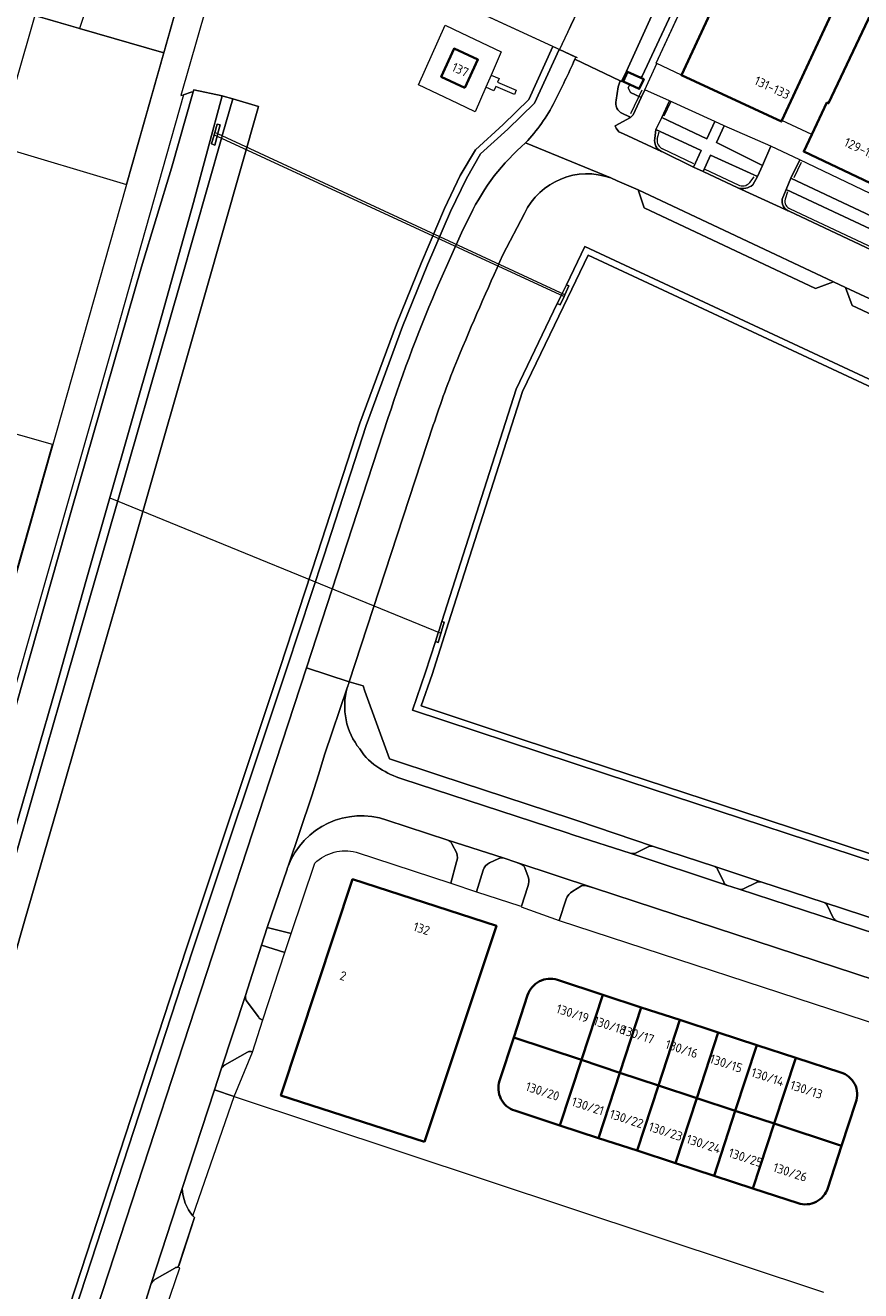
# Model space of a CAD drawing. Extents: x 150256 to 156914, y 461459 to 469481.
# Tile 91 of 256: x 152326 to 152449, y 464656 to 464844. Entities that reach past the tile are written whole.
import ezdxf
from ezdxf.enums import TextEntityAlignment as Align

# ---------------------------------------------------------------- set-up
doc = ezdxf.new("R2010")
doc.units = 0
doc.header["$LTSCALE"] = 0.75
for name, color, linetype, lineweight in [('B-RO-GR-BEPLANTING_CULTUUR_BODEMBEDEKKER-GV', 251, 'CONTINUOUS', 18), ('B-RO-GR-BEPLANTING_CULTUUR_BOSPLANTSOEN-GV', 251, 'CONTINUOUS', 18), ('B-RO-IE-TERREINAFSCHEIDING_KUNSTMATIG_HEKWERK-G', 251, 'IE-TERREINAFSCHEIDING-KUNSTMATIG', 18), ('B-RO-IE-TERREINAFSCHEIDING_KUNSTMATIG_MUUR-G', 251, 'IE-TERREINAFSCHEIDING-KUNSTMATIG-DICHT', 18), ('B-RO-IE-TERREINAFSCHEIDING_KUNSTMATIG_MUUR-GV', 251, 'CONTINUOUS', 18), ('B-RO-KW-KUNSTWERK_DUIKER-G', 251, 'CONTINUOUS', 18), ('B-RO-KW-KUNSTWERK_DUIKER-GV', 251, 'CONTINUOUS', 18), ('B-RO-OG-BEBOUWING-GV', 6, 'CONTINUOUS', 35), ('B-RO-OG-BEBOUWING-T18', 1, 'CONTINUOUS', 18), ('B-RO-OG-TERREIN_CULTUURSCHEIDING-GV', 251, 'CONTINUOUS', 18), ('B-RO-OG-WATER-GV', 251, 'CONTINUOUS', 18), ('B-RO-OG-WATER_SLOOT-GV', 251, 'CONTINUOUS', 18), ('B-RO-VH-VERHARDING_ASFALT-GV', 251, 'CONTINUOUS', 18), ('B-RO-VH-VERHARDING_BETONSTRAATSTEEN-GV', 251, 'CONTINUOUS', 18), ('B-RO-VH-VERHARDING_TEGEL-GV', 251, 'CONTINUOUS', 18)]:
    doc.layers.add(name, color=color, linetype=linetype, lineweight=lineweight)
doc.styles.add('NLCS-ISO-M200-T18', font='NLCS-ISO.ttf', dxfattribs={"height": 360})
doc.linetypes.add('IE-TERREINAFSCHEIDING-KUNSTMATIG', pattern='A,4,[82,NLCS.SHX,S=0.75,R=90,X=0,Y=0],4,-2', length=10)
doc.linetypes.add('IE-TERREINAFSCHEIDING-KUNSTMATIG-DICHT', pattern='A,8,-1,[82,NLCS.SHX,S=0.75,R=90,X=0,Y=0],-1', length=10)

msp = doc.modelspace()

# ---------------------------------------------------------------- linework, layer by layer
at = {"layer": 'B-RO-GR-BEPLANTING_CULTUUR_BODEMBEDEKKER-GV'}
for points in [[(152421.056, 464832.437), (152419.905, 464829.991), (152426.563, 464826.798), (152427.755, 464829.383)], [(152429.132, 464828.765), (152427.998, 464826.281), (152434.858, 464822.841), (152436.081, 464825.711)], [(152456.554, 464815.969), (152440.392, 464823.719), (152439.013, 464820.967), (152455.288, 464813.303)]]:
    msp.add_lwpolyline(points, close=True, dxfattribs=at)
at = {"layer": 'B-RO-GR-BEPLANTING_CULTUUR_BOSPLANTSOEN-GV'}
for points in [[(152416.853, 464832.942), (152417.387, 464834.086), (152419.196, 464837.959), (152419.072, 464838.018), (152431.9, 464865.723), (152431.036, 464866.131), (152416.987, 464836.088), (152416.809, 464835.838), (152417.226, 464835.647), (152416.564, 464834.203), (152415.148, 464834.852), (152414.941, 464834.4), (152415.248, 464833.69)], [(152389.661, 464832.05), (152383.85, 464834.813), (152387.794, 464843.642), (152390.183, 464842.516), (152396.088, 464839.734), (152394.593, 464836.248), (152395.788, 464835.736), (152395.571, 464835.23), (152398.328, 464834.047), (152398.052, 464833.404), (152395.295, 464834.587), (152395.019, 464833.944), (152393.824, 464834.456), (152392.262, 464830.814)]]:
    msp.add_lwpolyline(points, close=True, dxfattribs=at)
for points in [[(152356.144, 464859.423), (152348.632, 464833.22), (152349.016, 464833.352), (152350.131, 464833.737), (152350.464, 464833.797), (152350.543, 464834.073), (152354.74, 464833.171), (152354.865, 464833.135), (152356.301, 464832.726), (152360.148, 464831.63), (152352.384, 464804.362), (152341.529, 464766.545), (152334.494, 464742.114), (152330.708, 464729.094), (152325.551, 464711.195), (152305.739, 464641.745)], [(152328.053, 464641.395), (152349.399, 464706.706), (152363.328, 464748.438), (152368.893, 464765.356), (152375.126, 464784.653), (152380.56, 464799.36), (152384.268, 464808.503), (152387.697, 464816.473), (152390.042, 464821.383), (152392.315, 464825.204), (152396.399, 464828.941), (152400.193, 464832.668), (152403.776, 464840.49), (152362.625, 464859.48)]]:
    msp.add_lwpolyline(points, dxfattribs=at)
at = {"layer": 'B-RO-IE-TERREINAFSCHEIDING_KUNSTMATIG_HEKWERK-G'}
for points in [[(152419.072, 464838.018), (152439.192, 464881.47)], [(152433.305, 464870.982), (152416.987, 464836.088), (152416.809, 464835.838)], [(152415.2, 464862.63), (152414.73, 464861.69), (152409.47, 464850.16), (152404.66, 464839.88)], [(152362.59, 464859.496), (152356.144, 464859.423), (152348.632, 464833.22), (152349.016, 464833.352)], [(152407.408, 464838.814), (152362.59, 464859.496)], [(152389.661, 464832.05), (152383.85, 464834.813), (152387.794, 464843.642), (152390.183, 464842.516)], [(152390.183, 464842.516), (152396.088, 464839.734), (152394.593, 464836.248)], [(152422.81, 464836.249), (152419.072, 464838.018)], [(152394.593, 464836.248), (152393.824, 464834.456)], [(152393.824, 464834.456), (152392.262, 464830.814), (152389.661, 464832.05)], [(152349.016, 464833.352), (152350.131, 464833.737), (152350.464, 464833.797)], [(152416.95, 464834.031), (152415.273, 464830.516)], [(152421.179, 464832.256), (152420.194, 464830.155)], [(152442.147, 464827.447), (152437.715, 464829.546)], [(152419.231, 464826.783), (152419.521, 464827.841)], [(152424.668, 464823.119), (152420.034, 464825.315)], [(152440.557, 464823.329), (152439.483, 464821.053)], [(152426.3, 464822.326), (152431.224, 464820.021)], [(152432.942, 464820.343), (152433.609, 464821.173)], [(152438.531, 464818.939), (152438.175, 464817.861)], [(152438.963, 464816.436), (152452.063, 464810.265)], [(152356.496, 464684.851), (152443.897, 464655.852)], [(152350.635, 464666.904), (152348.3, 464659.754)]]:
    msp.add_lwpolyline(points, dxfattribs=at)
for points in [[(152419.231, 464826.783, 0.3396446), (152420.034, 464825.315)], [(152431.224, 464820.021, 0.3783651), (152432.942, 464820.343)], [(152438.175, 464817.861, 0.3818072), (152438.963, 464816.436)]]:
    msp.add_lwpolyline(points, format="xyb", dxfattribs=at)
at = {"layer": 'B-RO-IE-TERREINAFSCHEIDING_KUNSTMATIG_MUUR-G'}
for points in [[(152354.06, 464867.73), (152316.496, 464735.276), (152299.063, 464741.309), (152285.779, 464754.865)], [(152326.994, 464845.073), (152346.07, 464839.558)], [(152321.365, 464825.772), (152340.544, 464820.071)], [(152329.609, 464781.512), (152310.431, 464786.95)]]:
    msp.add_lwpolyline(points, dxfattribs=at)
at = {"layer": 'B-RO-IE-TERREINAFSCHEIDING_KUNSTMATIG_MUUR-GV'}
for points in [[(152354.092, 464827.573), (152354.111, 464827.641), (152354.445, 464828.868), (152354.004, 464828.995), (152353.653, 464827.777), (152353.544, 464827.4), (152353.156, 464826.055), (152353.636, 464825.899), (152353.989, 464827.194), (152354.01, 464827.271)], [(152405.764, 464805.183), (152405.147, 464803.899), (152405.023, 464803.642), (152404.422, 464802.39), (152404.827, 464802.196), (152405.414, 464803.453), (152405.527, 464803.695), (152406.141, 464805.01)], [(152387.309, 464755.265), (152386.892, 464753.965), (152386.779, 464753.613), (152386.353, 464752.284), (152386.737, 464752.161), (152387.155, 464753.509), (152387.261, 464753.853), (152387.665, 464755.158)]]:
    msp.add_lwpolyline(points, close=True, dxfattribs=at)
at = {"layer": 'B-RO-KW-KUNSTWERK_DUIKER-G'}
msp.add_lwpolyline([(152338.074, 464773.612), (152387.172, 464753.565)], dxfattribs=at)
at = {"layer": 'B-RO-KW-KUNSTWERK_DUIKER-GV'}
msp.add_lwpolyline([(152354.092, 464827.573), (152353.653, 464827.777), (152353.544, 464827.4), (152353.989, 464827.194), (152405.414, 464803.453), (152405.527, 464803.695)], close=True, dxfattribs=at)
at = {"layer": 'B-RO-OG-BEBOUWING-GV'}
for points in [[(152437.715, 464829.546), (152453.011, 464862.476), (152438.191, 464869.36), (152422.81, 464836.249), (152437.63, 464829.364)], [(152459.71, 464820.346), (152463.015, 464827.324), (152462.542, 464827.549), (152465.557, 464833.914), (152470.092, 464831.705), (152478.986, 464851.074), (152458.268, 464860.887), (152444.627, 464832.086), (152444.395, 464832.195), (152442.147, 464827.447), (152440.956, 464824.933), (152454.823, 464818.365), (152456.378, 464821.648), (152459.603, 464820.12)], [(152390.734, 464834.396), (152392.642, 464838.568), (152389.114, 464840.181), (152387.206, 464836.01)], [(152416.809, 464835.838), (152414.822, 464836.748), (152414.16, 464835.304), (152415.148, 464834.852), (152416.564, 464834.203), (152417.226, 464835.647)], [(152384.75, 464678.13), (152395.39, 464710.16), (152374.08, 464717.06), (152363.44, 464685.03)], [(152413.702, 464688.388), (152416.872, 464698.076), (152411.16, 464699.942), (152407.994, 464690.274)], [(152416.872, 464698.076), (152413.702, 464688.388), (152419.408, 464686.502), (152422.586, 464696.21)], [(152419.408, 464686.502), (152425.105, 464684.62), (152428.289, 464694.347), (152422.586, 464696.21)], [(152425.105, 464684.62), (152430.802, 464682.738), (152433.992, 464692.484), (152428.289, 464694.347)], [(152433.992, 464692.484), (152430.802, 464682.738), (152436.566, 464680.834), (152439.762, 464690.6)], [(152413.702, 464688.388), (152407.994, 464690.274), (152404.819, 464680.571), (152410.532, 464678.705)], [(152413.702, 464688.388), (152410.532, 464678.705), (152416.246, 464676.839), (152419.408, 464686.502)], [(152425.105, 464684.62), (152419.408, 464686.502), (152416.246, 464676.839), (152421.949, 464674.977)], [(152425.105, 464684.62), (152421.949, 464674.977), (152427.653, 464673.114), (152430.802, 464682.738)], [(152433.423, 464671.229), (152436.566, 464680.834), (152430.802, 464682.738), (152427.653, 464673.114)]]:
    msp.add_lwpolyline(points, close=True, dxfattribs=at)
for points in [[(152404.433, 464702.139, 0.4143264), (152400.018, 464699.898)], [(152448.677, 464684.001, 0.4306345), (152446.436, 464688.42)], [(152395.864, 464687.183, 0.414388), (152398.105, 464682.764)], [(152440.108, 464669.046, 0.4145444), (152444.523, 464671.286)]]:
    msp.add_lwpolyline(points, format="xyb", dxfattribs=at)
for points in [[(152407.994, 464690.274), (152411.16, 464699.942), (152404.433, 464702.139)], [(152400.018, 464699.898), (152397.957, 464693.589), (152407.994, 464690.274)], [(152398.105, 464682.764), (152404.819, 464680.571), (152407.994, 464690.274), (152397.957, 464693.589), (152395.864, 464687.183)], [(152446.436, 464688.42), (152439.762, 464690.6), (152436.566, 464680.834)], [(152436.566, 464680.834), (152446.563, 464677.531), (152448.677, 464684.001)], [(152436.566, 464680.834), (152433.423, 464671.229), (152440.108, 464669.046)], [(152444.523, 464671.286), (152446.563, 464677.531), (152436.566, 464680.834)]]:
    msp.add_lwpolyline(points, dxfattribs=at)
at = {"layer": 'B-RO-OG-TERREIN_CULTUURSCHEIDING-GV'}
for points in [[(152404.684, 464840.071), (152401.025, 464832.083), (152397.099, 464828.227), (152393.03, 464824.607), (152390.945, 464820.952), (152388.595, 464816.031), (152385.202, 464808.144), (152381.49, 464798.993), (152376.07, 464784.323), (152369.808, 464764.939), (152364.346, 464748.33), (152350.364, 464706.442), (152329.003, 464641.084), (152310.599, 464584.88), (152294.028, 464534.334), (152296.958, 464533.559), (152298.032, 464536.839), (152328.775, 464630.824), (152329.33, 464632.52), (152362.697, 464734.526), (152367.232, 464748.391), (152379.365, 464785.484)], [(152329.003, 464641.084), (152350.364, 464706.442), (152364.346, 464748.33), (152369.808, 464764.939), (152376.07, 464784.323), (152381.49, 464798.993), (152385.202, 464808.144), (152388.595, 464816.031), (152390.945, 464820.952), (152393.03, 464824.607), (152397.099, 464828.227), (152401.025, 464832.083), (152404.684, 464840.071), (152403.776, 464840.49), (152400.193, 464832.668), (152396.399, 464828.941), (152392.315, 464825.204), (152390.042, 464821.383), (152387.697, 464816.473), (152384.268, 464808.503), (152380.56, 464799.36), (152375.126, 464784.653), (152368.893, 464765.356), (152363.328, 464748.438), (152349.399, 464706.706), (152328.053, 464641.395)], [(152407.022, 464838.601), (152407.179, 464838.92), (152404.738, 464840.046), (152404.684, 464840.071)], [(152415.651, 464830.368), (152416.853, 464832.942), (152415.248, 464833.69), (152414.941, 464834.4), (152415.148, 464834.852), (152414.16, 464835.304), (152414.822, 464836.748), (152414.653, 464836.825), (152413.96, 464835.301)], [(152413.96, 464835.301), (152413.745, 464835.406), (152413.459, 464834.524), (152413.125, 464832.533)], [(152305.739, 464641.745), (152325.551, 464711.195), (152330.708, 464729.094), (152334.494, 464742.114), (152341.529, 464766.545), (152352.384, 464804.362), (152360.148, 464831.63), (152356.301, 464832.726), (152354.796, 464827.438), (152354.694, 464827.082), (152348.608, 464805.705), (152337.684, 464767.649), (152330.641, 464743.189), (152326.854, 464730.168), (152321.692, 464712.249), (152301.892, 464642.842)], [(152414.076, 464830.584), (152415.046, 464830.119), (152415.247, 464829.971)], [(152419.028, 464828.217), (152418.868, 464826.878)], [(152419.877, 464824.943), (152419.895, 464824.935), (152424.609, 464822.629), (152425.75, 464825.109), (152419.028, 464828.217)], [(152434.12, 464821.227), (152427.137, 464824.394), (152426.045, 464821.988), (152431.199, 464819.544)], [(152433.389, 464820.003), (152434.12, 464821.227)], [(152453.454, 464809.822), (152453.928, 464810.11), (152454.716, 464811.629), (152438.351, 464819.32), (152437.777, 464817.889)], [(152386.964, 464805.584), (152390.236, 464812.903), (152391.1, 464814.697), (152391.548, 464815.546)], [(152438.627, 464816.146), (152438.79, 464816.071), (152451.908, 464809.908), (152451.976, 464809.876)], [(152418.513, 464721.945), (152407.443, 464725.73), (152406.403, 464726.05), (152386.985, 464732.45), (152379.55, 464734.917), (152375.913, 464744.939), (152375.628, 464745.725), (152373.581, 464746.314)], [(152373.293, 464745.459), (152373.286, 464745.437)], [(152381.38, 464731.947), (152405.733, 464723.975), (152406.853, 464723.619), (152415.24, 464720.907)], [(152388.178, 464722.868), (152379.161, 464725.815)], [(152389.505, 464720.919), (152388.763, 464722.314)], [(152415.988, 464720.944), (152417.798, 464721.841)], [(152374.59, 464721.06), (152388.64, 464716.5), (152389.501, 464719.631)], [(152395.74, 464720.13), (152394.383, 464719.492)], [(152399.023, 464719.285), (152398.439, 464719.551), (152396.378, 464720.229)], [(152364.356, 464718.55), (152361.435, 464709.926), (152364.987, 464709.036), (152368.48, 464719.44)], [(152393.455, 464718.415), (152392.42, 464715.22), (152398.86, 464713.13), (152399.102, 464713.051), (152400.063, 464715.996)], [(152400.096, 464717.424), (152399.602, 464718.779)], [(152434.594, 464716.667), (152427.779, 464718.945)], [(152428.166, 464718.542), (152429.087, 464716.635)], [(152407.999, 464716.071), (152406.703, 464715.294)], [(152451.61, 464702.099), (152451.525, 464702.127), (152433.893, 464707.888), (152409.956, 464715.762), (152408.758, 464716.1)], [(152429.501, 464716.208), (152431.358, 464715.596)], [(152432.008, 464715.645), (152433.925, 464716.6)], [(152405.739, 464714.128), (152404.681, 464710.973), (152452.471, 464695.341), (152453.377, 464698.292)], [(152445.89, 464710.836), (152457.957, 464706.893), (152458.619, 464708.802), (152443.956, 464713.631)], [(152444.4, 464713.237), (152445.32, 464711.348)], [(152364.051, 464706.22), (152360.596, 464707.296), (152358.199, 464699.829)], [(152360.789, 464696.248), (152364.051, 464706.22)], [(152358.316, 464699.098), (152360.114, 464696.657)], [(152354.606, 464688.92), (152353.592, 464685.83), (152356.496, 464684.851), (152359.221, 464691.45)], [(152358.512, 464691.422), (152355.105, 464689.52)], [(152350.385, 464667.147), (152356.496, 464684.851), (152353.592, 464685.83), (152348.792, 464671.211)], [(152342.076, 464640.706), (152342.196, 464641.064), (152348.49, 464659.47)], [(152347.708, 464659.424), (152344.763, 464657.711)], [(152344.194, 464657.147), (152340.201, 464644.32)]]:
    msp.add_lwpolyline(points, dxfattribs=at)
for points in [[(152404.016, 464832.309, 0.0114185), (152407.022, 464838.601)], [(152399.722, 464826.202, 0.0691226), (152404.016, 464832.309)], [(152413.125, 464832.533, 0.3710035), (152414.076, 464830.584)], [(152415.247, 464829.971, 0.0412063), (152415.651, 464830.368)], [(152418.868, 464826.878, 0.3383852), (152419.877, 464824.943)], [(152391.548, 464815.546, -0.1058891), (152399.722, 464826.202)], [(152431.199, 464819.544, 0.2616352), (152433.389, 464820.003)], [(152437.777, 464817.889, 0.3281824), (152438.627, 464816.146)], [(152379.365, 464785.484, -0.0254362), (152386.964, 464805.584)], [(152373.581, 464746.314, 0.0234849), (152373.293, 464745.459)], [(152373.286, 464745.437, 0.2453234), (152375.142, 464736.379)], [(152375.142, 464736.379, 0.1289196), (152378.124, 464733.497)], [(152378.124, 464733.497, 0.0682197), (152381.38, 464731.947)], [(152379.161, 464725.815, 0.406767), (152364.528, 464718.999)], [(152388.763, 464722.314, 0.2168162), (152388.178, 464722.868)], [(152417.798, 464721.841, -0.2014095), (152418.513, 464721.945)], [(152368.48, 464719.44, -0.2664628), (152374.59, 464721.06)], [(152389.501, 464719.631, 0.1754642), (152389.505, 464720.919)], [(152396.378, 464720.229, 0.1614461), (152395.74, 464720.13)], [(152415.24, 464720.907, 0.1537639), (152415.988, 464720.944)], [(152364.528, 464718.999, 0.0085127), (152364.356, 464718.55)], [(152394.383, 464719.492, 0.2299525), (152393.455, 464718.415)], [(152399.602, 464718.779, 0.1650361), (152399.023, 464719.285)], [(152427.779, 464718.945, -0.179776), (152428.166, 464718.542)], [(152400.063, 464715.996, 0.1743737), (152400.096, 464717.424)], [(152408.758, 464716.1, 0.1778577), (152407.999, 464716.071)], [(152429.087, 464716.635, 0.2152237), (152429.501, 464716.208)], [(152433.925, 464716.6, -0.180998), (152434.594, 464716.667)], [(152406.703, 464715.294, 0.1680773), (152405.739, 464714.128)], [(152431.358, 464715.596, 0.1923744), (152432.008, 464715.645)], [(152443.956, 464713.631, -0.1765522), (152444.4, 464713.237)], [(152445.32, 464711.348, 0.1146696), (152445.89, 464710.836)], [(152358.199, 464699.829, 0.1081471), (152358.316, 464699.098)], [(152360.114, 464696.657, 0.2620588), (152360.789, 464696.248)], [(152359.221, 464691.45, 0.2990478), (152358.512, 464691.422)], [(152355.105, 464689.52, 0.1338818), (152354.606, 464688.92)], [(152348.792, 464671.211, 0.1547273), (152350.385, 464667.147)], [(152348.233, 464659.549, 0.181116), (152347.708, 464659.424)], [(152348.49, 464659.47, 0.0894176), (152348.233, 464659.549)], [(152344.763, 464657.711, 0.1173815), (152344.194, 464657.147)]]:
    msp.add_lwpolyline(points, format="xyb", dxfattribs=at)
msp.add_lwpolyline([(152319.126, 464728.428), (152319.558, 464728.401), (152320.074, 464728.799), (152322.24, 464735.921), (152332.524, 464772.116), (152342.765, 464807.857), (152347.229, 464822.49), (152350.464, 464833.797), (152350.131, 464833.737), (152349.016, 464833.352), (152339.018, 464798.012), (152330.45, 464767.941), (152320.276, 464732.441), (152320.235, 464732.298), (152319.155, 464728.528)], close=True, dxfattribs=at)
at = {"layer": 'B-RO-OG-WATER-GV'}
for points in [[(152270.831, 464537.937), (152317.693, 464702.66), (152330.164, 464745.726), (152334.512, 464761.193), (152344.66, 464796.577), (152350.476, 464817.383), (152354.74, 464833.171), (152350.543, 464834.073), (152350.464, 464833.797), (152347.229, 464822.49), (152342.765, 464807.857), (152332.524, 464772.116), (152322.24, 464735.921), (152320.074, 464728.799), (152317.933, 464719.451), (152317.685, 464718.472), (152315.978, 464713.954), (152313.528, 464705.378), (152278.893, 464584.127)], [(152460.093, 464786.801), (152408.502, 464810.88), (152405.764, 464805.183), (152406.141, 464805.01), (152405.527, 464803.695), (152405.414, 464803.453), (152404.827, 464802.196), (152404.422, 464802.39), (152398.34, 464789.732), (152387.309, 464755.265), (152387.665, 464755.158), (152387.261, 464753.853), (152387.155, 464753.509), (152386.737, 464752.161), (152386.353, 464752.284), (152384.899, 464747.744), (152382.964, 464742.14), (152406.622, 464734.306), (152411.549, 464732.685), (152461.808, 464716.182)]]:
    msp.add_lwpolyline(points, dxfattribs=at)
for points in [[(152540.176, 464748.57), (152502.167, 464766.046), (152480.474, 464776.183), (152475.694, 464778.416), (152454.825, 464788.168), (152408.975, 464809.556), (152405.323, 464801.957), (152399.271, 464789.362), (152388.301, 464755.085), (152385.848, 464747.429), (152384.239, 464742.77), (152399.359, 464737.749), (152411.862, 464733.635), (152431.903, 464727.04), (152473.691, 464713.343), (152517.189, 464699.049), (152522.418, 464710.451), (152527.896, 464722.394), (152534.673, 464736.841), (152537.061, 464741.932)], [(152540.176, 464748.57), (152537.061, 464741.932), (152534.673, 464736.841), (152527.896, 464722.394), (152522.418, 464710.451), (152517.189, 464699.049), (152473.691, 464713.343), (152431.903, 464727.04), (152411.862, 464733.635), (152399.359, 464737.749), (152384.239, 464742.77), (152385.848, 464747.429), (152388.301, 464755.085), (152399.271, 464789.362), (152405.323, 464801.957), (152408.975, 464809.556), (152454.825, 464788.168), (152475.694, 464778.416), (152480.474, 464776.183), (152502.167, 464766.046)]]:
    msp.add_lwpolyline(points, close=True, dxfattribs=at)
at = {"layer": 'B-RO-OG-WATER_SLOOT-GV'}
for points in [[(152301.892, 464642.842), (152321.692, 464712.249), (152326.854, 464730.168), (152330.641, 464743.189), (152337.684, 464767.649), (152348.608, 464805.705), (152354.694, 464827.082), (152354.796, 464827.438), (152356.301, 464832.726), (152354.865, 464833.135), (152354.74, 464833.171), (152350.476, 464817.383), (152344.66, 464796.577), (152334.512, 464761.193), (152330.164, 464745.726), (152317.693, 464702.66), (152270.831, 464537.937)], [(152416.391, 464819.248), (152413.292, 464820.575), (152412.365, 464821.012)], [(152465.009, 464794.208), (152448.116, 464802.087), (152447.147, 464804.771), (152445.385, 464805.609), (152442.69, 464804.655), (152417.285, 464816.608), (152417.239, 464816.737), (152416.391, 464819.248)], [(152399.551, 464815.744), (152396.361, 464809.605)], [(152461.808, 464716.182), (152411.549, 464732.685), (152406.622, 464734.306), (152382.964, 464742.14), (152384.899, 464747.744), (152386.353, 464752.284), (152386.779, 464753.613), (152386.892, 464753.965), (152387.309, 464755.265), (152398.34, 464789.732), (152404.422, 464802.39), (152405.023, 464803.642), (152405.147, 464803.899), (152405.764, 464805.183), (152408.502, 464810.88), (152460.093, 464786.801)], [(152386.042, 464784.351), (152373.581, 464746.314), (152375.628, 464745.725), (152375.913, 464744.939), (152379.55, 464734.917), (152386.985, 464732.45), (152406.403, 464726.05), (152407.443, 464725.73), (152418.513, 464721.945), (152427.779, 464718.945), (152434.594, 464716.667), (152443.956, 464713.631), (152458.619, 464708.802)]]:
    msp.add_lwpolyline(points, dxfattribs=at)
msp.add_lwpolyline([(152353.653, 464827.777), (152354.004, 464828.995), (152354.445, 464828.868), (152354.111, 464827.641), (152354.092, 464827.573), (152354.01, 464827.271), (152353.989, 464827.194), (152353.636, 464825.899), (152353.156, 464826.055), (152353.544, 464827.4)], close=True, dxfattribs=at)
for points in [[(152412.365, 464821.012, 0.3869124), (152399.551, 464815.744)], [(152396.361, 464809.605, 0.0082419), (152389.611, 464794.108)], [(152389.611, 464794.108, 0.0169323), (152386.042, 464784.351)]]:
    msp.add_lwpolyline(points, format="xyb", dxfattribs=at)
at = {"layer": 'B-RO-VH-VERHARDING_ASFALT-GV'}
for points in [[(152413.745, 464835.406), (152413.96, 464835.301), (152414.653, 464836.825), (152428.531, 464867.313), (152423.392, 464869.739), (152424.38, 464871.88), (152425.488, 464874.285), (152421.379, 464876.184), (152415.2, 464862.63), (152414.73, 464861.69), (152409.47, 464850.16), (152406.382, 464843.56), (152405.921, 464842.576), (152404.738, 464840.046), (152407.179, 464838.92), (152407.022, 464838.601)], [(152333.601, 464843.163), (152346.07, 464839.558), (152351.497, 464858.693), (152339.888, 464862.2)], [(152346.07, 464839.558), (152333.601, 464843.163), (152326.994, 464845.073), (152321.365, 464825.772), (152340.544, 464820.071)], [(152304.925, 464767.681), (152324.125, 464762.176), (152329.609, 464781.512), (152310.431, 464786.95)]]:
    msp.add_lwpolyline(points, close=True, dxfattribs=at)
for points in [[(152407.022, 464838.601, -0.0114185), (152404.016, 464832.309)], [(152404.016, 464832.309, -0.0691226), (152399.722, 464826.202)], [(152414.076, 464830.584, -0.3710035), (152413.125, 464832.533)], [(152399.722, 464826.202, 0.1058891), (152391.548, 464815.546)], [(152399.551, 464815.744, -0.3869124), (152412.365, 464821.012)], [(152389.611, 464794.108, -0.0082419), (152396.361, 464809.605)], [(152386.964, 464805.584, 0.0254362), (152379.365, 464785.484)], [(152386.042, 464784.351, -0.0169323), (152389.611, 464794.108)], [(152373.293, 464745.459, -0.0234849), (152373.581, 464746.314)], [(152375.142, 464736.379, -0.2453234), (152373.286, 464745.437)], [(152378.124, 464733.497, -0.1289196), (152375.142, 464736.379)], [(152381.38, 464731.947, -0.0682197), (152378.124, 464733.497)], [(152364.528, 464718.999, -0.406767), (152379.161, 464725.815)], [(152364.356, 464718.55, -0.0085127), (152364.528, 464718.999)]]:
    msp.add_lwpolyline(points, format="xyb", dxfattribs=at)
for points in [[(152413.125, 464832.533), (152413.459, 464834.524), (152413.745, 464835.406), (152407.022, 464838.601)], [(152451.908, 464809.908), (152438.79, 464816.071), (152438.627, 464816.146), (152431.199, 464819.544), (152426.045, 464821.988), (152424.609, 464822.629), (152419.895, 464824.935), (152419.877, 464824.943), (152414.222, 464827.552), (152413.555, 464827.863), (152413.162, 464828.42), (152413.068, 464828.581), (152412.987, 464828.749), (152415.247, 464829.971), (152415.046, 464830.119), (152414.076, 464830.584)], [(152412.365, 464821.012), (152399.722, 464826.202)], [(152399.722, 464826.202), (152412.365, 464821.012)], [(152412.365, 464821.012), (152413.292, 464820.575), (152416.391, 464819.248), (152445.385, 464805.609), (152447.147, 464804.771), (152467.639, 464795.238)], [(152391.548, 464815.546), (152391.1, 464814.697), (152390.236, 464812.903), (152386.964, 464805.584)], [(152396.361, 464809.605), (152399.551, 464815.744)], [(152379.365, 464785.484), (152367.232, 464748.391), (152373.581, 464746.314)], [(152373.581, 464746.314), (152386.042, 464784.351)], [(152373.581, 464746.314), (152367.232, 464748.391), (152362.697, 464734.526), (152329.33, 464632.52)], [(152364.528, 464718.999), (152368.045, 464729.445), (152369.014, 464732.561), (152369.983, 464735.676), (152373.286, 464745.437), (152373.293, 464745.459)], [(152373.286, 464745.437), (152369.983, 464735.676), (152369.014, 464732.561), (152368.045, 464729.445), (152364.528, 464718.999)], [(152478.118, 464700.387), (152474.885, 464701.339), (152463.571, 464705.058), (152459.136, 464706.507), (152457.957, 464706.893), (152445.89, 464710.836), (152431.358, 464715.596), (152429.501, 464716.208), (152415.24, 464720.907), (152406.853, 464723.619), (152405.733, 464723.975), (152381.38, 464731.947)], [(152379.161, 464725.815), (152388.178, 464722.868), (152396.378, 464720.229), (152398.439, 464719.551), (152409.956, 464715.762), (152433.893, 464707.888), (152451.525, 464702.127), (152451.61, 464702.099), (152462.488, 464698.545), (152462.789, 464698.447), (152472.864, 464695.157), (152509.31, 464683.256)], [(152340.201, 464644.32), (152344.194, 464657.147), (152348.792, 464671.211), (152353.592, 464685.83), (152354.606, 464688.92), (152358.199, 464699.829), (152360.596, 464707.296), (152361.435, 464709.926), (152364.356, 464718.55)]]:
    msp.add_lwpolyline(points, dxfattribs=at)
at = {"layer": 'B-RO-VH-VERHARDING_BETONSTRAATSTEEN-GV'}
for points in [[(152414.653, 464836.825), (152414.822, 464836.748), (152416.809, 464835.838), (152416.987, 464836.088), (152431.036, 464866.131), (152428.531, 464867.313)], [(152445.385, 464805.609), (152416.391, 464819.248), (152417.239, 464816.737), (152417.285, 464816.608), (152442.69, 464804.655)], [(152447.147, 464804.771), (152448.116, 464802.087), (152465.009, 464794.208), (152467.639, 464795.238)]]:
    msp.add_lwpolyline(points, close=True, dxfattribs=at)
for points in [[(152418.868, 464826.878), (152419.028, 464828.217), (152419.905, 464829.991), (152421.056, 464832.437), (152417.387, 464834.086), (152416.853, 464832.942), (152415.651, 464830.368)], [(152415.247, 464829.971), (152412.987, 464828.749), (152413.068, 464828.581), (152413.162, 464828.42), (152413.555, 464827.863), (152414.222, 464827.552), (152419.877, 464824.943)], [(152437.777, 464817.889), (152438.351, 464819.32), (152439.013, 464820.967), (152440.392, 464823.719), (152436.081, 464825.711), (152434.858, 464822.841), (152434.12, 464821.227), (152433.389, 464820.003)], [(152431.199, 464819.544), (152438.627, 464816.146)], [(152396.378, 464720.229), (152388.178, 464722.868)], [(152388.763, 464722.314), (152389.505, 464720.919)], [(152417.798, 464721.841), (152415.988, 464720.944)], [(152427.779, 464718.945), (152418.513, 464721.945)], [(152394.383, 464719.492), (152395.74, 464720.13)], [(152415.24, 464720.907), (152429.501, 464716.208)], [(152389.501, 464719.631), (152388.64, 464716.5), (152392.42, 464715.22), (152393.455, 464718.415)], [(152408.758, 464716.1), (152409.956, 464715.762), (152398.439, 464719.551), (152399.023, 464719.285)], [(152399.602, 464718.779), (152400.096, 464717.424)], [(152429.087, 464716.635), (152428.166, 464718.542)], [(152400.063, 464715.996), (152399.102, 464713.051), (152399.072, 464712.958), (152404.681, 464710.973)], [(152406.703, 464715.294), (152407.999, 464716.071)], [(152433.925, 464716.6), (152432.008, 464715.645)], [(152443.956, 464713.631), (152434.594, 464716.667)], [(152404.681, 464710.973), (152405.739, 464714.128)], [(152431.358, 464715.596), (152445.89, 464710.836)], [(152445.32, 464711.348), (152444.4, 464713.237)], [(152358.199, 464699.829), (152354.606, 464688.92)], [(152360.114, 464696.657), (152358.316, 464699.098)], [(152359.221, 464691.45), (152360.789, 464696.248)], [(152355.105, 464689.52), (152358.512, 464691.422)], [(152348.792, 464671.211), (152344.194, 464657.147)], [(152348.233, 464659.549), (152350.635, 464666.904), (152350.385, 464667.147)], [(152344.763, 464657.711), (152347.708, 464659.424)]]:
    msp.add_lwpolyline(points, dxfattribs=at)
for points in [[(152415.651, 464830.368, -0.0412063), (152415.247, 464829.971)], [(152419.877, 464824.943, -0.3383852), (152418.868, 464826.878)], [(152433.389, 464820.003, -0.2616352), (152431.199, 464819.544)], [(152438.627, 464816.146, -0.3281824), (152437.777, 464817.889)], [(152388.178, 464722.868, -0.2168162), (152388.763, 464722.314)], [(152418.513, 464721.945, 0.2014095), (152417.798, 464721.841)], [(152389.505, 464720.919, -0.1754642), (152389.501, 464719.631)], [(152395.74, 464720.13, -0.1614461), (152396.378, 464720.229)], [(152415.988, 464720.944, -0.1537639), (152415.24, 464720.907)], [(152393.455, 464718.415, -0.2299525), (152394.383, 464719.492)], [(152399.023, 464719.285, -0.1650361), (152399.602, 464718.779)], [(152428.166, 464718.542, 0.179776), (152427.779, 464718.945)], [(152400.096, 464717.424, -0.1743737), (152400.063, 464715.996)], [(152407.999, 464716.071, -0.1778577), (152408.758, 464716.1)], [(152429.501, 464716.208, -0.2152237), (152429.087, 464716.635)], [(152434.594, 464716.667, 0.180998), (152433.925, 464716.6)], [(152405.739, 464714.128, -0.1680773), (152406.703, 464715.294)], [(152432.008, 464715.645, -0.1923744), (152431.358, 464715.596)], [(152444.4, 464713.237, 0.1765522), (152443.956, 464713.631)], [(152445.89, 464710.836, -0.1146696), (152445.32, 464711.348)], [(152358.316, 464699.098, -0.1081471), (152358.199, 464699.829)], [(152360.789, 464696.248, -0.2620588), (152360.114, 464696.657)], [(152358.512, 464691.422, -0.2990478), (152359.221, 464691.45)], [(152354.606, 464688.92, -0.1338818), (152355.105, 464689.52)], [(152350.385, 464667.147, -0.1547273), (152348.792, 464671.211)], [(152347.708, 464659.424, -0.181116), (152348.233, 464659.549)], [(152344.194, 464657.147, -0.1173815), (152344.763, 464657.711)]]:
    msp.add_lwpolyline(points, format="xyb", dxfattribs=at)
at = {"layer": 'B-RO-VH-VERHARDING_TEGEL-GV'}
for points in [[(152419.028, 464828.217), (152425.75, 464825.109), (152424.609, 464822.629), (152426.045, 464821.988), (152427.137, 464824.394), (152434.12, 464821.227), (152434.858, 464822.841), (152427.998, 464826.281), (152429.132, 464828.765), (152427.755, 464829.383), (152426.563, 464826.798), (152419.905, 464829.991)], [(152438.351, 464819.32), (152454.716, 464811.629), (152455.288, 464813.303), (152439.013, 464820.967)], [(152360.596, 464707.296), (152364.051, 464706.22), (152364.987, 464709.036), (152361.435, 464709.926)]]:
    msp.add_lwpolyline(points, close=True, dxfattribs=at)

# ---------------------------------------------------------------- texts
at = {"layer": 'B-RO-OG-BEBOUWING-T18', "style": 'NLCS-ISO-M200-T18'}
for s, rotation, p in [('137', 335.4, (152390.04, 464837.06)), ('131-133', 335.1, (152436.276, 464834.404)), ('129-129A', 334.7, (152450.244, 464824.96)), ('132', 342.1, (152384.308, 464709.743)), ('2', 342.1, (152372.674, 464702.741)), ('130/19', 341.9, (152406.693, 464697.193)), ('130/18', 341.9, (152412.223, 464695.387)), ('130/17', 341.9, (152416.384, 464694.027)), ('130/16', 341.9, (152422.865, 464691.911)), ('130/15', 341.9, (152429.45, 464689.76)), ('130/14', 341.9, (152435.613, 464687.747)), ('130/20', 341.9, (152402.236, 464685.623)), ('130/13', 341.9, (152441.351, 464685.873)), ('130/21', 341.9, (152408.952, 464683.429)), ('130/22', 341.9, (152414.692, 464681.554)), ('130/23', 341.9, (152420.493, 464679.66)), ('130/24', 341.9, (152426.102, 464677.828)), ('130/25', 341.9, (152432.338, 464675.792)), ('130/26', 341.9, (152438.949, 464673.632))]:
    msp.add_text(s, height=1.35, rotation=rotation, dxfattribs=at).set_placement(p, align=Align.MIDDLE)

doc.saveas('drawing.dxf')
